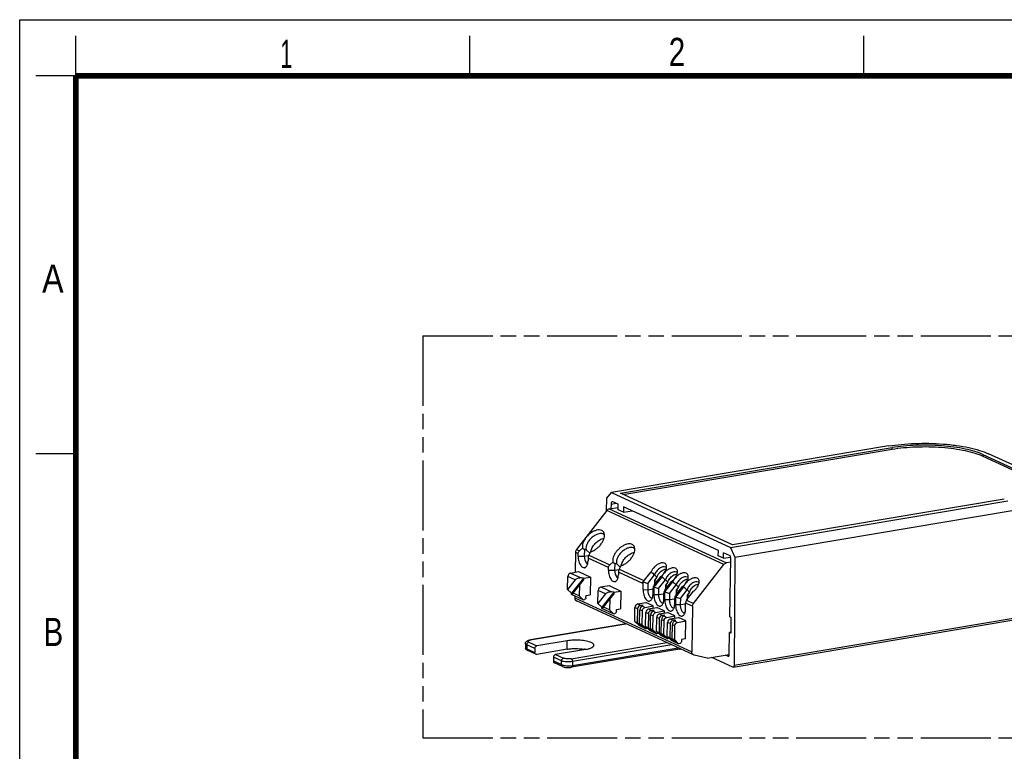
# Model space of a CAD drawing. Header units: millimetres. Extents: x 0 to 210, y 0 to 297.
# Tile 3 of 4: x 0 to 122, y 206 to 297. Entities that reach past the tile are written whole.
import ezdxf

# ---------------------------------------------------------------- set-up
doc = ezdxf.new("R2010")
doc.units = ezdxf.units.MM
doc.header["$LTSCALE"] = 19.36
doc.linetypes.add('PHANTOM', pattern=[0.8, 0.45, -0.05, 0.1, -0.05, 0.1, -0.05])
doc.layers.get('0').update_dxf_attribs({"linetype": 'CONTINUOUS'})
doc.layers.add('DEFAULT_3', color=7, linetype='PHANTOM')
doc.styles.add('TEXTSTYLE_2', font='txt', dxfattribs={"width": 0.75})

msp = doc.modelspace()

# ---------------------------------------------------------------- linework, layer by layer
at = {"color": 2, "linetype": 'Continuous'}
for p, q in [((0, 0), (0, 297)), ((0, 297), (210, 297)), ((7, 290), (7, 295)), ((56, 290), (56, 295)), ((105, 290), (105, 295)), ((7, 290), (2, 290)), ((7, 243), (2, 243))]:
    msp.add_line(p, q, dxfattribs=at)
at = {"color": 7, "linetype": 'Continuous'}
for p, q in [((108.08627, 243.97983), (73.61523, 238.18112)), ((74.72028, 238.09578), (108.51879, 243.78134)), ((108.51572, 243.58969), (108.51879, 243.78134)), ((75.02437, 237.9558), (108.51569, 243.58969)), ((119.81779, 242.90868), (119.81472, 242.71702)), ((119.81494, 242.71696), (124.94253, 240.35666)), ((119.81779, 242.90868), (124.94571, 240.54822)), ((125.61859, 240.66181), (120.49194, 243.02168)), ((73.05103, 237.47564), (73.61523, 238.18112)), ((73.61523, 238.18112), (88.43114, 231.36114)), ((88.67311, 231.67309), (74.72028, 238.09578)), ((73.01062, 235.91924), (73.05103, 237.47564)), ((73.55903, 236.75347), (73.54984, 236.17977)), ((74.45888, 236.72536), (73.78096, 237.03742)), ((74.44822, 236.06011), (74.45888, 236.72536)), ((75.10619, 236.42739), (75.09553, 235.76215)), ((86.90622, 230.99567), (75.10619, 236.42739)), ((88.43114, 231.36114), (122.90218, 237.15985)), ((122.47161, 237.35866), (88.67311, 231.67309)), ((73.0374, 235.95361), (69.25943, 231.10625)), ((73.3373, 236.14401), (74.45257, 236.33162)), ((75.09553, 235.76215), (74.44822, 236.06011)), ((75.09553, 235.76215), (76.20016, 235.92382)), ((88.96464, 230.15039), (123.43568, 235.94909)), ((69.13071, 230.74671), (69.09115, 228.27752)), ((69.4491, 230.26914), (69.45437, 230.59773)), ((69.62259, 230.93909), (70.00276, 231.26825)), ((70.24093, 231.13645), (70.22723, 230.28137)), ((70.45531, 231.08355), (70.89959, 230.64458)), ((70.98248, 230.81727), (70.78428, 230.40434)), ((86.89556, 230.33042), (86.90622, 230.99567)), ((87.54288, 230.03245), (86.89556, 230.33042)), ((87.54288, 230.03245), (87.55354, 230.6977)), ((88.29619, 230.35585), (87.55354, 230.6977)), ((88.43114, 231.36114), (88.96464, 230.15038)), ((70.69506, 230.02663), (70.68979, 229.69803)), ((73.3986, 229.20093), (73.77877, 229.5301)), ((74.01694, 229.3983), (74.00324, 228.54322)), ((74.23132, 229.3454), (74.6756, 228.90643)), ((74.75849, 229.07912), (74.56029, 228.66619)), ((83.82404, 224.40195), (87.60201, 229.24931)), ((87.54288, 230.03245), (88.422, 230.16112)), ((88.43511, 229.52941), (87.90191, 229.43972)), ((88.32632, 222.73953), (88.44294, 230.01802)), ((88.96464, 230.15038), (88.88182, 216.72774)), ((68.51678, 228.1809), (69.52705, 228.35085)), ((69.52705, 228.35085), (70.98351, 227.68042)), ((73.22511, 228.53099), (73.23038, 228.85958)), ((74.47107, 228.28848), (74.4658, 227.95988)), ((77.549, 227.07158), (78.53791, 228.34041)), ((78.12859, 226.86944), (78.9696, 227.9485)), ((78.9696, 227.9485), (79.26183, 227.65977)), ((68.14789, 226.11869), (68.17388, 227.74094)), ((69.08708, 227.32059), (68.14789, 226.11869)), ((70.11927, 227.54908), (68.64434, 225.66158)), ((68.85134, 225.69149), (69.62409, 226.68039)), ((69.62409, 226.68039), (69.6027, 225.34562)), ((69.62409, 226.68039), (70.13791, 227.30745)), ((70.11927, 227.54908), (69.84918, 227.56758)), ((70.11927, 227.54908), (70.14162, 227.5388)), ((70.14162, 227.5388), (70.13791, 227.30745)), ((70.14162, 227.5388), (70.98351, 227.68042)), ((70.98351, 227.68042), (70.94819, 225.47639)), ((72.29279, 226.44275), (73.30306, 226.6127)), ((73.30306, 226.6127), (74.75952, 225.94227)), ((77.49187, 226.89795), (77.49505, 227.09641)), ((77.6206, 227.25749), (77.49505, 227.09641)), ((77.49505, 227.09641), (77.549, 227.07158)), ((77.53364, 226.11331), (77.549, 227.07158)), ((77.549, 227.07158), (78.12859, 226.86944)), ((78.12859, 226.86944), (78.11642, 226.10963)), ((78.91523, 226.66155), (79.7786, 227.7693)), ((78.97498, 227.29173), (78.96592, 226.7266)), ((79.26183, 227.65977), (78.97498, 227.29173)), ((78.97498, 227.29173), (79.29248, 227.14558)), ((79.88648, 227.71964), (79.02311, 226.61189)), ((79.47717, 226.24867), (80.31818, 227.32773)), ((80.24615, 225.83004), (81.23506, 227.09887)), ((80.2638, 226.04078), (81.12717, 227.14853)), ((80.32355, 226.67096), (80.3145, 226.10583)), ((80.31818, 227.32773), (80.6104, 227.039)), ((80.6104, 227.039), (80.32355, 226.67096)), ((80.32355, 226.67096), (80.64105, 226.52481)), ((80.82574, 225.6279), (81.66675, 226.70696)), ((81.66675, 226.70696), (81.95898, 226.41823)), ((68.14789, 226.11869), (68.64434, 225.66158)), ((68.64216, 225.52606), (68.64434, 225.66158)), ((70.09863, 224.85563), (68.64216, 225.52606)), ((68.71845, 225.49095), (68.85134, 225.69149)), ((69.6027, 225.34562), (68.85134, 225.69149)), ((70.43845, 225.10394), (70.44306, 225.39142)), ((70.44306, 225.39142), (70.94819, 225.47639)), ((71.9239, 224.38054), (71.94989, 226.00279)), ((72.86309, 225.58243), (71.9239, 224.38054)), ((73.89528, 225.81093), (72.42035, 223.92343)), ((73.4001, 224.94224), (73.91392, 225.5693)), ((73.89528, 225.81093), (73.62519, 225.82943)), ((73.89528, 225.81093), (73.91763, 225.80064)), ((73.91763, 225.80064), (73.91392, 225.5693)), ((73.91763, 225.80064), (74.75952, 225.94227)), ((74.75952, 225.94227), (74.7242, 223.73824)), ((78.77433, 225.5422), (78.78651, 226.30201)), ((78.89439, 226.25235), (78.88222, 225.49254)), ((78.94169, 226.43543), (79.47717, 226.24867)), ((79.47717, 226.24867), (79.46499, 225.48886)), ((80.12291, 224.92143), (80.13508, 225.68124)), ((80.18902, 225.65641), (80.1922, 225.85488)), ((80.31775, 226.01595), (80.1922, 225.85488)), ((80.1922, 225.85488), (80.24615, 225.83004)), ((80.23079, 224.87177), (80.24615, 225.83004)), ((80.24615, 225.83004), (80.82574, 225.6279)), ((80.82574, 225.6279), (80.81357, 224.86809)), ((81.61238, 225.42001), (82.47575, 226.52777)), ((81.67213, 226.05019), (81.66307, 225.48506)), ((81.95898, 226.41823), (81.67213, 226.05019)), ((81.67213, 226.05019), (81.98963, 225.90404)), ((82.58363, 226.4781), (81.72026, 225.37035)), ((82.17432, 225.00713), (83.01533, 226.0862)), ((82.96095, 224.79924), (83.82432, 225.907)), ((83.0207, 225.42942), (83.01165, 224.86429)), ((83.01533, 226.0862), (83.30755, 225.79747)), ((83.30755, 225.79747), (83.0207, 225.42942)), ((83.0207, 225.42942), (83.3382, 225.28328)), ((69.04409, 225.34105), (69.04003, 225.08748)), ((83.81652, 217.9998), (69.25191, 224.7041)), ((70.09863, 224.85563), (69.6027, 225.34562)), ((70.09863, 224.85563), (70.267, 224.88396)), ((71.9239, 224.38054), (72.42035, 223.92343)), ((72.62735, 223.95334), (73.4001, 224.94224)), ((73.4001, 224.94224), (73.37871, 223.60747)), ((76.87794, 224.33214), (77.88821, 224.50208)), ((77.45089, 224.17423), (77.25361, 224.15921)), ((77.41931, 224.08294), (77.55878, 224.12457)), ((77.44942, 224.08246), (77.45089, 224.17423)), ((77.55878, 224.12457), (77.45089, 224.17423)), ((78.80524, 224.07996), (77.88821, 224.50208)), ((81.47148, 224.30066), (81.48366, 225.06047)), ((81.59154, 225.01081), (81.57937, 224.251)), ((81.63884, 225.19389), (82.17432, 225.00713)), ((82.17432, 225.00713), (82.16214, 224.24732)), ((82.82006, 223.6799), (82.83223, 224.4397)), ((72.41817, 223.78791), (72.42035, 223.92343)), ((73.87464, 223.11748), (72.41817, 223.78791)), ((72.49446, 223.7528), (72.62735, 223.95334)), ((73.37871, 223.60747), (72.62735, 223.95334)), ((73.87464, 223.11748), (73.37871, 223.60747)), ((73.87464, 223.11748), (74.04301, 223.14581)), ((74.21446, 223.36578), (74.21907, 223.65327)), ((74.21907, 223.65327), (74.7242, 223.73824)), ((76.50741, 222.16729), (76.53505, 223.89218)), ((76.85289, 223.74587), (76.82526, 222.02098)), ((77.10659, 221.89148), (77.13423, 223.61637)), ((77.42444, 221.74517), (77.45208, 223.47006)), ((77.79497, 223.91002), (78.80524, 224.07996)), ((77.85598, 221.54652), (77.88362, 223.27141)), ((78.20147, 223.1251), (78.17383, 221.40021)), ((78.22652, 223.71137), (79.23679, 223.88132)), ((78.45516, 221.27071), (78.4828, 222.9956)), ((78.79947, 223.55346), (78.60218, 223.53845)), ((78.76789, 223.46217), (78.90736, 223.5038)), ((78.798, 223.46169), (78.79947, 223.55346)), ((78.90736, 223.5038), (78.79947, 223.55346)), ((78.80089, 223.80799), (78.80524, 224.07996)), ((79.14355, 223.28925), (80.15382, 223.45919)), ((80.15382, 223.45919), (79.23679, 223.88132)), ((79.57509, 223.0906), (80.58536, 223.26055)), ((80.14804, 222.93269), (79.95076, 222.91768)), ((80.14657, 222.84092), (80.14804, 222.93269)), ((80.25593, 222.88303), (80.14804, 222.93269)), ((80.15382, 223.45919), (80.14946, 223.18722)), ((81.50239, 222.83843), (80.58536, 223.26055)), ((83.69532, 224.04241), (83.60464, 218.38318)), ((63.48237, 219.86068), (75.41367, 221.86775)), ((76.50741, 222.16729), (77.00333, 221.6773)), ((76.50741, 222.16729), (76.82526, 222.02098)), ((76.82526, 222.02098), (77.4079, 221.49107)), ((77.00333, 221.6773), (77.92036, 221.25518)), ((77.51579, 221.44141), (77.10659, 221.89148)), ((77.10659, 221.89148), (77.42444, 221.74517)), ((77.92036, 221.25518), (77.42444, 221.74517)), ((78.77301, 221.1244), (78.80065, 222.84929)), ((79.20456, 220.92575), (79.2322, 222.65064)), ((79.55004, 222.50433), (79.52241, 220.77944)), ((79.80374, 220.64994), (79.83138, 222.37483)), ((80.11646, 222.8414), (80.25593, 222.88303)), ((80.12159, 220.50363), (80.14923, 222.22852)), ((80.49212, 222.66848), (81.50239, 222.83843)), ((80.55313, 220.30498), (80.58077, 222.02987)), ((80.89862, 221.88356), (80.87098, 220.15867)), ((80.92367, 222.46983), (81.93394, 222.63978)), ((81.15231, 220.02917), (81.17995, 221.75406)), ((81.49662, 222.31193), (81.29933, 222.29691)), ((81.46504, 222.22063), (81.60451, 222.26226)), ((81.49515, 222.22015), (81.49662, 222.31193)), ((81.60451, 222.26226), (81.49662, 222.31193)), ((81.49804, 222.56645), (81.50239, 222.83843)), ((81.8407, 222.04771), (82.85097, 222.21766)), ((82.85097, 222.21766), (81.93394, 222.63978)), ((82.81565, 220.01363), (82.85097, 222.21766)), ((88.32632, 222.73953), (88.47444, 222.67134)), ((88.47444, 222.67134), (88.44315, 220.71867)), ((88.75102, 216.46363), (123.42697, 222.29681)), ((77.4079, 221.49107), (77.40899, 221.55887)), ((77.85598, 221.54652), (78.3519, 221.05653)), ((77.85598, 221.54652), (78.17383, 221.40021)), ((78.08874, 221.2835), (77.92036, 221.25518)), ((78.17383, 221.40021), (78.75648, 220.8703)), ((78.3519, 221.05653), (79.26893, 220.63441)), ((78.86436, 220.82064), (78.45516, 221.27071)), ((78.45516, 221.27071), (78.77301, 221.1244)), ((78.75648, 220.8703), (78.75756, 220.93811)), ((79.26893, 220.63441), (78.77301, 221.1244)), ((79.20456, 220.92575), (79.70048, 220.43576)), ((79.20456, 220.92575), (79.52241, 220.77944)), ((79.43731, 220.66273), (79.26893, 220.63441)), ((79.52241, 220.77944), (80.10505, 220.24953)), ((80.21294, 220.19987), (79.80374, 220.64994)), ((79.80374, 220.64994), (80.12159, 220.50363)), ((80.61751, 220.01364), (80.12159, 220.50363)), ((81.47016, 219.88286), (81.4978, 221.60775)), ((88.25103, 218.04097), (88.29503, 220.78686)), ((88.44468, 220.81369), (88.29503, 220.78686)), ((88.44315, 220.71867), (88.29503, 220.78686)), ((62.90987, 219.40704), (62.90219, 218.9279)), ((68.11148, 219.7573), (64.32297, 219.12)), ((79.70048, 220.43576), (80.61751, 220.01364)), ((80.10505, 220.24953), (80.10614, 220.31734)), ((80.55313, 220.30498), (81.04905, 219.81499)), ((80.55313, 220.30498), (80.87098, 220.15867)), ((80.78589, 220.04196), (80.61751, 220.01364)), ((80.87098, 220.15867), (81.45363, 219.62876)), ((81.04905, 219.81499), (81.96608, 219.39287)), ((81.56151, 219.5791), (81.15231, 220.02917)), ((81.15231, 220.02917), (81.47016, 219.88286)), ((81.45363, 219.62876), (81.45471, 219.69657)), ((81.96608, 219.39287), (81.47016, 219.88286)), ((82.13446, 219.4212), (81.96608, 219.39287)), ((82.31052, 219.92866), (82.30591, 219.64117)), ((82.81565, 220.01363), (82.31052, 219.92866)), ((64.18524, 218.08086), (63.1873, 218.54023)), ((64.0658, 218.79003), (64.05812, 218.31089)), ((68.09459, 218.7032), (64.30608, 218.0659)), ((70.43102, 218.68957), (66.64252, 218.05227)), ((82.07702, 218.71531), (68.64487, 216.45576)), ((83.8744, 217.97953), (83.81659, 217.99998)), ((85.52276, 217.57122), (88.2528, 218.03046)), ((66.38534, 217.7223), (66.37767, 217.24317)), ((67.50274, 216.55377), (66.50479, 217.01314)), ((85.52276, 217.57122), (83.8744, 217.97953)), ((88.68758, 216.47339), (86.09391, 217.6673)), ((88.08462, 217.82801), (87.80753, 217.95556))]:
    msp.add_line(p, q, dxfattribs=at)
at = {"color": 9, "linetype": 'Continuous'}
for p, q in [((73.55903, 236.75347), (74.18613, 236.85091)), ((87.60201, 229.24931), (73.0374, 235.95361)), ((73.3373, 236.14401), (87.90191, 229.43972)), ((69.45437, 230.59773), (69.13071, 230.74672)), ((69.25943, 231.10625), (69.62259, 230.93909)), ((69.4491, 230.26914), (70.22723, 230.28137)), ((70.22723, 230.28137), (70.77074, 230.3728)), ((70.78428, 230.40434), (73.3986, 229.20093)), ((73.23038, 228.85958), (70.69506, 230.02663)), ((68.51678, 228.1809), (69.84918, 227.56758)), ((73.22511, 228.53099), (74.00324, 228.54322)), ((74.00324, 228.54322), (74.54666, 228.63463)), ((77.49187, 226.89795), (74.47107, 228.28847)), ((74.56029, 228.66619), (77.6206, 227.25749)), ((69.08708, 227.32059), (68.17388, 227.74094)), ((78.91523, 226.66155), (79.02311, 226.61189)), ((72.86309, 225.58243), (71.94989, 226.00279)), ((72.29279, 226.44275), (73.62519, 225.82943)), ((77.53364, 226.11331), (78.11642, 226.10963)), ((78.11642, 226.10963), (78.78523, 226.22213)), ((78.89439, 226.25235), (78.78651, 226.30201)), ((78.88222, 225.49254), (79.46499, 225.48886)), ((79.46499, 225.48886), (80.1338, 225.60137)), ((80.18902, 225.65641), (80.13508, 225.68124)), ((80.2638, 226.04078), (80.31775, 226.01595)), ((81.61238, 225.42001), (81.72026, 225.37035)), ((69.04003, 225.08748), (83.60464, 218.38318)), ((76.87794, 224.33214), (77.25361, 224.15921)), ((80.23079, 224.87177), (80.81357, 224.86809)), ((80.81357, 224.86809), (81.48238, 224.9806)), ((81.59154, 225.01081), (81.48366, 225.06047)), ((81.57937, 224.251), (82.16214, 224.24732)), ((82.16214, 224.24732), (82.83095, 224.35983)), ((83.69532, 224.04241), (82.83223, 224.4397)), ((82.96095, 224.79924), (83.82404, 224.40195)), ((76.85289, 223.74587), (76.53505, 223.89218)), ((77.45208, 223.47006), (77.13423, 223.61637)), ((77.41931, 224.08294), (77.79497, 223.91002)), ((78.20147, 223.1251), (77.88362, 223.27141)), ((78.22652, 223.71137), (78.60218, 223.53845)), ((78.80065, 222.84929), (78.4828, 222.9956)), ((78.76789, 223.46217), (79.14355, 223.28925)), ((79.57509, 223.0906), (79.95076, 222.91768)), ((75.44152, 221.85493), (63.53675, 219.85231)), ((79.55004, 222.50433), (79.2322, 222.65064)), ((80.14923, 222.22852), (79.83138, 222.37483)), ((80.11646, 222.8414), (80.49212, 222.66848)), ((80.89862, 221.88356), (80.58077, 222.02987)), ((80.92367, 222.46983), (81.29933, 222.29691)), ((81.4978, 221.60775), (81.17995, 221.75406)), ((81.46504, 222.22063), (81.8407, 222.04771)), ((88.88182, 216.72774), (123.55778, 222.56091)), ((63.06785, 219.2494), (63.06017, 218.77026)), ((64.0658, 218.79003), (63.06785, 219.2494)), ((63.32502, 219.57936), (64.32297, 219.12)), ((68.09459, 218.7032), (68.11148, 219.7573)), ((68.60739, 217.51823), (80.51217, 219.52084)), ((81.13015, 219.23638), (68.76461, 217.15625)), ((63.06017, 218.77026), (64.05812, 218.31089)), ((66.64252, 218.05227), (67.64046, 217.5929)), ((68.75693, 216.67711), (81.8904, 218.88642)), ((66.37767, 217.24317), (67.37561, 216.7838)), ((67.38329, 217.26294), (66.38534, 217.7223)), ((67.37561, 216.7838), (67.38329, 217.26294)), ((68.76461, 217.15625), (68.75693, 216.67711)), ((88.18893, 217.84839), (88.08462, 217.82801))]:
    msp.add_line(p, q, dxfattribs=at)
at = {"color": 7, "linetype": 'Continuous', "const_width": 0.7}
for points in [[(7, 7), (7, 290)], [(7, 290), (203, 290)]]:
    msp.add_lwpolyline(points, dxfattribs=at)
at = {"color": 7, "linetype": 'Continuous'}
for centre, radius, start, end in [((72.34499, 232.55918), 0.52738, 57.8749083, 65.3153694), ((72.35964, 232.58271), 0.49966, 45.4426717, 57.8632557), ((72.36608, 232.59007), 0.4899, 40.0149073, 45.3748945), ((84.74561, 257.62776), 30.20224, 240.7817624, 241.2981469), ((75.1784, 250.68459), 20.16206, 255.8247072, 256.452195), ((76.121, 230.82103), 0.52738, 57.8749083, 65.3153694), ((76.13565, 230.84455), 0.49966, 45.4426717, 57.8632557), ((76.14209, 230.85192), 0.4899, 40.0149073, 45.3748945), ((88.52162, 255.88961), 30.20224, 240.7817624, 241.2981469), ((78.95441, 248.94644), 20.16206, 255.8247072, 256.452195), ((78.44981, 229.42225), 2.12082, 308.7953399, 310.1679033), ((78.41576, 229.46279), 2.17377, 310.1644602, 322.0334608), ((80.22061, 228.62579), 0.32691, 42.9049801, 45.3760746), ((81.56918, 228.00502), 0.32691, 42.9049801, 45.3760746), ((79.79839, 228.80148), 2.12082, 308.7953399, 310.1679033), ((79.76434, 228.84202), 2.17377, 310.1644602, 322.0334608), ((81.11291, 228.22125), 2.17377, 310.1644602, 322.0334608), ((84.54049, 225.54647), 2.17396, 128.8245904, 142.0315166), ((82.91776, 227.38425), 0.32691, 42.9049801, 45.3760746), ((84.26631, 226.76346), 0.32694, 42.2709211, 45.3758762), ((81.14696, 228.18071), 2.12082, 308.7953399, 310.1679033), ((63.26172, 218.92208), 0.35958, 179.072169, 191.9816499), ((69.39794, 213.49873), 5.26927, 79.4456013, 80.7948143)]:
    msp.add_arc(centre, radius, start, end, dxfattribs=at)
at = {"color": 9, "linetype": 'Continuous'}
msp.add_arc((63.76738, 218.47722), 1.39431, 99.5212089, 101.694995, dxfattribs=at)
at = {"color": 7, "linetype": 'Continuous'}
for centre, major_axis, ratio, start_param, end_param in [((73.77483, 236.65409), (-0.0664, 0.39447), 0.520759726, 5.942175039, 7.512879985), ((88.29188, 230.08753), (-0.04645, 0.27612), 0.520819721, -1.911682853, -0.340977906), ((79.37147, 228.29216), (1.44347, -1.15728), 0.281197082, -1.947475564, -1.624102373), ((79.04562, 226.44731), (0.26611, 0.42702), 0.456782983, 7.627758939, 8.020458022), ((79.47717, 226.24867), (0.44217, -0.37779), 0.847505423, -3.103449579, -2.710750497), ((80.72005, 227.67139), (1.44347, -1.15728), 0.281197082, -1.947475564, -1.624102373), ((82.06862, 227.05063), (1.44347, -1.15728), 0.281197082, -1.947475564, -1.624102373), ((79.04562, 226.44731), (0.10702, 0.49811), 0.474011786, 1.574033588, 1.96673267), ((79.47717, 226.24867), (0.58279, 0.00811), 0.822053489, 2.724275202, 3.116974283), ((80.3942, 225.82654), (0.10702, 0.49811), 0.474011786, 1.574033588, 1.96673267), ((80.3942, 225.82654), (0.26611, 0.42702), 0.456782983, 1.344573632, 1.737272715), ((81.74277, 225.20578), (0.26611, 0.42702), 0.456782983, 7.627758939, 8.020458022), ((82.17432, 225.00713), (0.44217, -0.37779), 0.847505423, -3.103449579, -2.710750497), ((83.4172, 226.42986), (1.44347, -1.15728), 0.281197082, -1.947475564, -1.624102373), ((77.24747, 223.7759), (0.3249, 0.24691), 0.907148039, 0.951660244, 2.522456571), ((81.74277, 225.20578), (0.10702, 0.49811), 0.474011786, 1.574033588, 1.96673267), ((82.17432, 225.00713), (0.58279, 0.00811), 0.822053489, 2.724275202, 3.116974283), ((83.09135, 224.58501), (0.10702, 0.49811), 0.474011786, -4.709151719, -4.316452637), ((83.09135, 224.58501), (0.26611, 0.42702), 0.456782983, 1.344573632, 1.737272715), ((77.41317, 223.69963), (0.11736, 0.38457), 0.658207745, 6.695312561, 8.266108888), ((78.59604, 223.15514), (0.3249, 0.24691), 0.907148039, 0.951660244, 2.522456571), ((78.76174, 223.07886), (0.11736, 0.38457), 0.658207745, 6.695312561, 8.266108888), ((79.94462, 222.53437), (0.3249, 0.24691), 0.907148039, 0.951660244, 2.522456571), ((80.11032, 222.45809), (0.11736, 0.38457), 0.658207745, 6.695312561, 8.266108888), ((81.29319, 221.9136), (0.3249, 0.24691), 0.907148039, 0.951660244, 2.522456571), ((81.45889, 221.83732), (0.11736, 0.38457), 0.658207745, 6.695312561, 8.266108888), ((82.95031, 219.16643), (0.99576, 0.44154), 0.123463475, -2.692370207, -2.475203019), ((88.08918, 218.11556), (-0.04983, 0.29591), 0.520633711, -3.482564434, -1.912072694)]:
    msp.add_ellipse(centre, major_axis=major_axis, ratio=ratio, start_param=start_param, end_param=end_param, dxfattribs=at)
for points, knots in [([(108.08616, 243.97981), (108.60606, 244.06727), (109.69143, 244.20595), (111.36699, 244.31389), (113.10225, 244.32685), (114.83103, 244.24417), (116.48746, 244.0692), (118.00898, 243.80904), (119.33806, 243.47443), (120.13931, 243.18402), (120.49212, 243.02162)], [0, 0, 0, 0, 0.125759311, 0.260751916, 0.400298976, 0.539474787, 0.673383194, 0.797385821, 0.907352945, 1, 1, 1, 1]), ([(108.51569, 243.58969), (108.98922, 243.66933), (109.97778, 243.79558), (111.50385, 243.89387), (113.08428, 243.90563), (114.65878, 243.83032), (116.16739, 243.67097), (117.55318, 243.43405), (118.76373, 243.1293), (119.49357, 242.86485), (119.81494, 242.71696)], [0, 0, 0, 0, 0.125759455, 0.260756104, 0.400297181, 0.539468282, 0.673372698, 0.797372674, 0.907346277, 1, 1, 1, 1]), ([(119.81801, 242.90861), (119.49664, 243.0565), (118.7668, 243.32096), (117.55625, 243.6257), (116.17046, 243.86262), (114.66185, 244.02198), (113.08736, 244.09728), (111.50693, 244.08552), (109.98085, 243.98724), (108.9923, 243.86098), (108.51877, 243.78135)], [0, 0, 0, 0, 0.092653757, 0.202627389, 0.326627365, 0.460531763, 0.599702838, 0.739243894, 0.874240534, 1, 1, 1, 1]), ([(73.3373, 236.14401), (73.2802, 236.13441), (73.16537, 236.0872), (73.07584, 236.00293), (73.0374, 235.95361)], [0, 0, 0, 0, 0.480790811, 1, 1, 1, 1]), ([(71.74504, 233.50369), (71.62708, 233.4726), (71.3869, 233.3788), (71.0462, 233.1726), (70.72464, 232.9051), (70.44175, 232.59268), (70.21461, 232.2541), (70.05676, 231.90933), (69.97769, 231.57853), (69.98254, 231.3639), (70.00276, 231.26825)], [0, 0, 0, 0, 0.120336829, 0.252437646, 0.391390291, 0.531492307, 0.666819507, 0.79208633, 0.903554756, 1, 1, 1, 1]), ([(72.56523, 233.03837), (72.36269, 233.1316), (72.03255, 233.09034), (71.6966, 232.95014), (71.431, 232.80342), (71.1194, 232.56195), (70.80349, 232.21146), (70.56974, 231.82767), (70.4394, 231.44733), (70.43187, 231.19361), (70.45531, 231.08355)], [0, 0, 0, 0, 0.205735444, 0.27042275, 0.339146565, 0.484414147, 0.632148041, 0.772216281, 0.896171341, 1, 1, 1, 1]), ([(70.98248, 230.81727), (71.10528, 230.84964), (71.35525, 230.94856), (71.70818, 231.16683), (72.03886, 231.44992), (72.32551, 231.77869), (72.54992, 232.1339), (72.73295, 232.57376), (72.76897, 232.93565), (72.70297, 233.13323)], [0, 0, 0, 0, 0.122230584, 0.256658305, 0.397870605, 0.539553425, 0.67527612, 0.79948883, 1, 1, 1, 1]), ([(72.39424, 233.48264), (72.30257, 233.52484), (72.08, 233.56736), (71.85989, 233.53396), (71.74504, 233.50369)], [0, 0, 0, 0, 0.459336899, 1, 1, 1, 1]), ([(72.70297, 233.13323), (72.67755, 233.20931), (72.59894, 233.35331), (72.46572, 233.44974), (72.39424, 233.48264)], [0, 0, 0, 0, 0.504774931, 1, 1, 1, 1]), ([(71.06631, 230.97013), (71.11526, 231.15034), (71.28982, 231.51088), (71.67679, 231.97173), (72.15021, 232.32825), (72.51162, 232.47346), (72.6868, 232.50346)], [0, 0, 0, 0, 0.241051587, 0.508027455, 0.770578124, 1, 1, 1, 1]), ([(75.52105, 231.76554), (75.40309, 231.73445), (75.16291, 231.64065), (74.82221, 231.43444), (74.50065, 231.16695), (74.21776, 230.85453), (73.99062, 230.51595), (73.83277, 230.17118), (73.7537, 229.84038), (73.75855, 229.62575), (73.77877, 229.5301)], [0, 0, 0, 0, 0.120336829, 0.252437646, 0.391390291, 0.531492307, 0.666819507, 0.79208633, 0.903554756, 1, 1, 1, 1]), ([(76.17025, 231.74449), (76.07858, 231.78669), (75.85601, 231.8292), (75.6359, 231.79581), (75.52105, 231.76554)], [0, 0, 0, 0, 0.459336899, 1, 1, 1, 1]), ([(76.47898, 231.39508), (76.45356, 231.47116), (76.37495, 231.61516), (76.24173, 231.71159), (76.17025, 231.74449)], [0, 0, 0, 0, 0.504774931, 1, 1, 1, 1]), ([(69.25943, 231.10625), (69.21951, 231.05503), (69.1564, 230.93987), (69.13174, 230.81069), (69.13071, 230.74671)], [0, 0, 0, 0, 0.503703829, 1, 1, 1, 1]), ([(69.4491, 230.26913), (69.44574, 230.05926), (69.48892, 229.745), (69.62762, 229.36564), (69.76305, 229.12836), (69.9213, 228.95187), (70.07413, 228.86247), (70.19507, 228.84175), (70.30974, 228.85223), (70.38804, 228.89611), (70.43123, 228.93386)], [0, 0, 0, 0, 0.317964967, 0.471504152, 0.610360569, 0.729184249, 0.827428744, 0.871075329, 0.913101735, 1, 1, 1, 1]), ([(69.45437, 230.59773), (69.4554, 230.6619), (69.489, 230.79251), (69.57303, 230.89618), (69.62259, 230.93909)], [0, 0, 0, 0, 0.494690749, 1, 1, 1, 1]), ([(70.22723, 230.28137), (70.22559, 230.17916), (70.24472, 229.9754), (70.32851, 229.69344), (70.45533, 229.46386), (70.57614, 229.35041), (70.63966, 229.31938)], [0, 0, 0, 0, 0.281810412, 0.55974449, 0.805104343, 1, 1, 1, 1]), ([(70.78428, 230.40434), (70.77074, 230.37615), (70.72138, 230.25592), (70.69664, 230.12524), (70.69506, 230.02663)], [0, 0, 0, 0, 0.240777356, 1, 1, 1, 1]), ([(71.03701, 230.83527), (71.03879, 230.84636), (71.04674, 230.89169), (71.05719, 230.93657), (71.06631, 230.97013)], [0, 0, 0, 0, 0.244249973, 1, 1, 1, 1]), ([(76.34124, 231.30021), (76.1387, 231.39345), (75.80856, 231.35219), (75.47261, 231.21199), (75.20701, 231.06527), (74.89541, 230.8238), (74.5795, 230.4733), (74.34575, 230.08952), (74.21541, 229.70918), (74.20788, 229.45546), (74.23132, 229.3454)], [0, 0, 0, 0, 0.205735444, 0.27042275, 0.339146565, 0.484414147, 0.632148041, 0.772216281, 0.896171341, 1, 1, 1, 1]), ([(74.75849, 229.07912), (74.88129, 229.11149), (75.13126, 229.2104), (75.48419, 229.42868), (75.81487, 229.71177), (76.10152, 230.04054), (76.32593, 230.39575), (76.50896, 230.83561), (76.54498, 231.1975), (76.47898, 231.39508)], [0, 0, 0, 0, 0.122230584, 0.256658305, 0.397870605, 0.539553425, 0.67527612, 0.79948883, 1, 1, 1, 1]), ([(74.84232, 229.23198), (74.89127, 229.41219), (75.06583, 229.77273), (75.4528, 230.23357), (75.92622, 230.5901), (76.28763, 230.7353), (76.46281, 230.76531)], [0, 0, 0, 0, 0.241051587, 0.508027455, 0.770578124, 1, 1, 1, 1]), ([(70.43123, 228.93386), (70.52082, 229.01218), (70.61497, 229.19399), (70.67612, 229.46051), (70.68849, 229.61657), (70.68979, 229.69803)], [0, 0, 0, 0, 0.43345639, 0.70322539, 1, 1, 1, 1]), ([(73.23038, 228.85958), (73.23141, 228.92375), (73.26501, 229.05436), (73.34904, 229.15803), (73.3986, 229.20093)], [0, 0, 0, 0, 0.494690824, 1, 1, 1, 1]), ([(74.81302, 229.09711), (74.8148, 229.10821), (74.82275, 229.15354), (74.8332, 229.19842), (74.84232, 229.23198)], [0, 0, 0, 0, 0.244249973, 1, 1, 1, 1]), ([(80.21291, 229.40805), (80.11635, 229.4525), (79.93739, 229.46854), (79.70292, 229.42005), (79.43275, 229.31642), (79.1049, 229.10308), (78.88087, 228.8745), (78.78092, 228.74625)], [0, 0, 0, 0, 0.190924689, 0.304694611, 0.430318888, 0.707985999, 1, 1, 1, 1]), ([(80.1295, 228.12549), (80.19181, 228.20543), (80.30114, 228.36888), (80.44608, 228.68539), (80.48804, 228.94562), (80.45504, 229.09609)], [0, 0, 0, 0, 0.290224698, 0.558934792, 1, 1, 1, 1]), ([(80.45504, 229.09609), (80.44023, 229.16362), (80.38536, 229.29346), (80.27318, 229.38031), (80.21291, 229.40805)], [0, 0, 0, 0, 0.510275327, 1, 1, 1, 1]), ([(87.60201, 229.24931), (87.64045, 229.29863), (87.72998, 229.3829), (87.84481, 229.43011), (87.90191, 229.43972)], [0, 0, 0, 0, 0.519209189, 1, 1, 1, 1]), ([(68.51678, 228.1809), (68.47109, 228.17322), (68.37912, 228.13516), (68.23255, 227.99828), (68.17551, 227.84277), (68.17388, 227.74094)], [0, 0, 0, 0, 0.233768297, 0.486166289, 1, 1, 1, 1]), ([(73.22511, 228.53098), (73.22175, 228.3211), (73.26493, 228.00685), (73.40363, 227.62748), (73.53906, 227.39021), (73.69731, 227.21371), (73.85014, 227.12432), (73.97108, 227.10359), (74.08575, 227.11408), (74.16405, 227.15795), (74.20724, 227.19571)], [0, 0, 0, 0, 0.317965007, 0.471504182, 0.61036058, 0.729184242, 0.82742873, 0.871075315, 0.913101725, 1, 1, 1, 1]), ([(74.00324, 228.54322), (74.0016, 228.44101), (74.02073, 228.23725), (74.10452, 227.95529), (74.23134, 227.72571), (74.35215, 227.61225), (74.41567, 227.58123)], [0, 0, 0, 0, 0.281810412, 0.55974449, 0.805104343, 1, 1, 1, 1]), ([(74.20724, 227.19571), (74.29683, 227.27403), (74.39098, 227.45583), (74.45213, 227.72236), (74.4645, 227.87842), (74.4658, 227.95988)], [0, 0, 0, 0, 0.433456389, 0.703225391, 1, 1, 1, 1]), ([(74.56029, 228.66619), (74.53258, 228.60847), (74.48974, 228.48455), (74.47213, 228.35453), (74.47107, 228.28848)], [0, 0, 0, 0, 0.492179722, 1, 1, 1, 1]), ([(78.78092, 228.74625), (78.7557, 228.7139), (78.66233, 228.58656), (78.58372, 228.44795), (78.53791, 228.34041)], [0, 0, 0, 0, 0.259777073, 1, 1, 1, 1]), ([(80.3536, 228.92488), (80.24537, 228.97471), (80.03326, 228.96805), (79.7754, 228.87129), (79.56306, 228.74519), (79.36429, 228.57906), (79.19078, 228.384), (79.05473, 228.17316), (78.99128, 228.0228), (78.9696, 227.9485)], [0, 0, 0, 0, 0.193997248, 0.315829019, 0.450638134, 0.593003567, 0.736334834, 0.87398687, 1, 1, 1, 1]), ([(79.26183, 227.65977), (79.29907, 227.78741), (79.4291, 228.04023), (79.71144, 228.35573), (80.04865, 228.58716), (80.30333, 228.66811), (80.42201, 228.67405)], [0, 0, 0, 0, 0.24694022, 0.518206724, 0.779325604, 1, 1, 1, 1]), ([(80.1295, 228.12549), (80.10428, 228.09313), (80.0109, 227.96579), (79.93229, 227.82718), (79.88648, 227.71964)], [0, 0, 0, 0, 0.259777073, 1, 1, 1, 1]), ([(81.56149, 228.78728), (81.46492, 228.83173), (81.28596, 228.84777), (81.05149, 228.79928), (80.78133, 228.69565), (80.45348, 228.48232), (80.22945, 228.25373), (80.1295, 228.12549)], [0, 0, 0, 0, 0.190924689, 0.304694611, 0.430318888, 0.707985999, 1, 1, 1, 1]), ([(81.70217, 228.30412), (81.59394, 228.35394), (81.38183, 228.34728), (81.12398, 228.25052), (80.91163, 228.12442), (80.71286, 227.95829), (80.53936, 227.76323), (80.4033, 227.55239), (80.33986, 227.40203), (80.31818, 227.32773)], [0, 0, 0, 0, 0.193997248, 0.315829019, 0.450638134, 0.593003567, 0.736334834, 0.87398687, 1, 1, 1, 1]), ([(80.45024, 228.85846), (80.42944, 228.87899), (80.39758, 228.90287), (80.36266, 228.92071), (80.3536, 228.92488)], [0, 0, 0, 0, 0.745553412, 1, 1, 1, 1]), ([(80.6104, 227.039), (80.63309, 227.11675), (80.7004, 227.27406), (80.89501, 227.5682), (81.09717, 227.75767), (81.24904, 227.85841)], [0, 0, 0, 0, 0.230208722, 0.482009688, 1, 1, 1, 1]), ([(81.24904, 227.85841), (81.33278, 227.91396), (81.49895, 228.00294), (81.68389, 228.04896), (81.77039, 228.05327)], [0, 0, 0, 0, 0.537113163, 1, 1, 1, 1]), ([(81.47807, 227.50472), (81.54038, 227.58466), (81.64971, 227.74812), (81.79465, 228.06462), (81.83661, 228.32486), (81.80361, 228.47532)], [0, 0, 0, 0, 0.290224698, 0.558934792, 1, 1, 1, 1]), ([(82.91006, 228.16651), (82.8135, 228.21096), (82.63454, 228.22701), (82.40007, 228.17851), (82.1299, 228.07489), (81.80205, 227.86155), (81.57802, 227.63296), (81.47807, 227.50472)], [0, 0, 0, 0, 0.190924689, 0.304694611, 0.430318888, 0.707985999, 1, 1, 1, 1]), ([(81.80361, 228.47532), (81.78881, 228.54285), (81.73393, 228.6727), (81.62176, 228.75954), (81.56149, 228.78728)], [0, 0, 0, 0, 0.510275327, 1, 1, 1, 1]), ([(81.79882, 228.23769), (81.77802, 228.25822), (81.74615, 228.2821), (81.71123, 228.29995), (81.70217, 228.30412)], [0, 0, 0, 0, 0.745553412, 1, 1, 1, 1]), ([(82.82665, 226.88395), (82.88896, 226.9639), (82.99829, 227.12735), (83.14323, 227.44386), (83.18519, 227.70409), (83.15219, 227.85455)], [0, 0, 0, 0, 0.290224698, 0.558934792, 1, 1, 1, 1]), ([(83.15219, 227.85455), (83.13738, 227.92208), (83.08251, 228.05193), (82.97033, 228.13877), (82.91006, 228.16651)], [0, 0, 0, 0, 0.510275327, 1, 1, 1, 1]), ([(69.84918, 227.56758), (69.77014, 227.57299), (69.61722, 227.56605), (69.40413, 227.51754), (69.2235, 227.44146), (69.12235, 227.36572), (69.08708, 227.32059)], [0, 0, 0, 0, 0.288419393, 0.552747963, 0.791478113, 1, 1, 1, 1]), ([(81.47807, 227.50472), (81.45285, 227.47236), (81.35948, 227.34502), (81.28087, 227.20642), (81.23506, 227.09887)], [0, 0, 0, 0, 0.259777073, 1, 1, 1, 1]), ([(83.05075, 227.68335), (82.94252, 227.73317), (82.73041, 227.72651), (82.47255, 227.62976), (82.26021, 227.50365), (82.06144, 227.33752), (81.88793, 227.14246), (81.75188, 226.93162), (81.68843, 226.78126), (81.66675, 226.70696)], [0, 0, 0, 0, 0.193997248, 0.315829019, 0.450638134, 0.593003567, 0.736334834, 0.87398687, 1, 1, 1, 1]), ([(81.95898, 226.41823), (81.99622, 226.54588), (82.12625, 226.79869), (82.40859, 227.11419), (82.7458, 227.34563), (83.00048, 227.42657), (83.11916, 227.43251)], [0, 0, 0, 0, 0.24694022, 0.518206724, 0.779325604, 1, 1, 1, 1]), ([(82.82665, 226.88395), (82.80143, 226.85159), (82.70805, 226.72425), (82.62944, 226.58565), (82.58363, 226.4781)], [0, 0, 0, 0, 0.259777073, 1, 1, 1, 1]), ([(84.39932, 227.06258), (84.29109, 227.1124), (84.07898, 227.10575), (83.82113, 227.00899), (83.60878, 226.88288), (83.41001, 226.71675), (83.23651, 226.5217), (83.10045, 226.31085), (83.03701, 226.16049), (83.01533, 226.0862)], [0, 0, 0, 0, 0.193997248, 0.315829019, 0.450638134, 0.593003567, 0.736334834, 0.87398687, 1, 1, 1, 1]), ([(83.14739, 227.61692), (83.12659, 227.63745), (83.09473, 227.66133), (83.05981, 227.67918), (83.05075, 227.68335)], [0, 0, 0, 0, 0.745553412, 1, 1, 1, 1]), ([(84.25864, 227.54574), (84.108, 227.61509), (83.86612, 227.59688), (83.61207, 227.5064), (83.41076, 227.4098), (83.26833, 227.31311), (83.17755, 227.24013)], [0, 0, 0, 0, 0.427128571, 0.559302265, 0.699998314, 1, 1, 1, 1]), ([(83.30755, 225.79747), (83.33024, 225.87522), (83.39755, 226.03252), (83.59216, 226.32667), (83.79432, 226.51613), (83.94619, 226.61687)], [0, 0, 0, 0, 0.230208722, 0.482009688, 1, 1, 1, 1]), ([(83.82432, 225.907), (83.93863, 225.99888), (84.14511, 226.20276), (84.37762, 226.54803), (84.51144, 226.89663), (84.52292, 227.13267), (84.50076, 227.23379)], [0, 0, 0, 0, 0.28383731, 0.557270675, 0.799664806, 1, 1, 1, 1]), ([(83.94619, 226.61687), (84.03009, 226.67253), (84.19656, 226.76164), (84.38187, 226.80759), (84.46851, 226.81178)], [0, 0, 0, 0, 0.537220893, 1, 1, 1, 1]), ([(84.50076, 227.23379), (84.48597, 227.30131), (84.43112, 227.43117), (84.31892, 227.518), (84.25864, 227.54574)], [0, 0, 0, 0, 0.510193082, 1, 1, 1, 1]), ([(84.49597, 226.99615), (84.47517, 227.01668), (84.4433, 227.04057), (84.40838, 227.05841), (84.39932, 227.06258)], [0, 0, 0, 0, 0.745553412, 1, 1, 1, 1]), ([(72.29279, 226.44275), (72.2471, 226.43506), (72.15513, 226.39701), (72.00856, 226.26013), (71.95152, 226.10462), (71.94989, 226.00279)], [0, 0, 0, 0, 0.233768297, 0.486166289, 1, 1, 1, 1]), ([(73.62519, 225.82943), (73.54614, 225.83484), (73.39321, 225.82799), (73.18014, 225.77934), (72.99946, 225.70338), (72.89836, 225.62757), (72.86309, 225.58243)], [0, 0, 0, 0, 0.288448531, 0.552740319, 0.791494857, 1, 1, 1, 1]), ([(77.53364, 226.11331), (77.53018, 225.89741), (77.57583, 225.57449), (77.72213, 225.18735), (77.86416, 224.94893), (78.02933, 224.77598), (78.18873, 224.69551), (78.31226, 224.68594), (78.42964, 224.70974), (78.50592, 224.76459), (78.54764, 224.80876)], [0, 0, 0, 0, 0.320050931, 0.473813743, 0.611739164, 0.728542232, 0.824566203, 0.867690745, 0.909949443, 1, 1, 1, 1]), ([(78.11642, 226.10963), (78.11538, 226.04512), (78.12205, 225.91453), (78.15514, 225.72223), (78.20153, 225.56743), (78.24924, 225.4518), (78.30071, 225.34847), (78.37283, 225.23695), (78.47294, 225.13314), (78.58063, 225.0683), (78.65828, 225.05524), (78.69368, 225.05773)], [0, 0, 0, 0, 0.148690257, 0.300422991, 0.448783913, 0.520036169, 0.588484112, 0.714689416, 0.824592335, 0.918198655, 1, 1, 1, 1]), ([(78.54764, 224.80876), (78.62627, 224.892), (78.74101, 225.13705), (78.772, 225.39691), (78.77433, 225.5422)], [0, 0, 0, 0, 0.440706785, 1, 1, 1, 1]), ([(78.88222, 225.49254), (78.87876, 225.27664), (78.92441, 224.95373), (79.07069, 224.5666), (79.21272, 224.32819), (79.37789, 224.15522), (79.53731, 224.07474), (79.66084, 224.06517), (79.77822, 224.08897), (79.85449, 224.14382), (79.89621, 224.18799)], [0, 0, 0, 0, 0.32004775, 0.473797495, 0.611721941, 0.728536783, 0.82456839, 0.867694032, 0.909952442, 1, 1, 1, 1]), ([(79.46499, 225.48886), (79.46396, 225.42436), (79.47063, 225.29379), (79.50371, 225.10149), (79.55009, 224.94671), (79.59779, 224.83109), (79.64925, 224.72776), (79.72136, 224.61624), (79.82146, 224.51242), (79.92913, 224.44756), (80.00677, 224.43447), (80.04218, 224.43695)], [0, 0, 0, 0, 0.148684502, 0.300411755, 0.448768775, 0.520020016, 0.588467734, 0.71467524, 0.824583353, 0.918195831, 1, 1, 1, 1]), ([(69.04003, 225.08748), (69.03875, 225.0073), (69.06391, 224.88527), (69.15759, 224.76137), (69.21927, 224.71916), (69.25192, 224.70413)], [0, 0, 0, 0, 0.523072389, 0.765566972, 1, 1, 1, 1]), ([(70.43845, 225.10394), (70.43764, 225.05303), (70.40276, 224.95363), (70.31371, 224.89181), (70.267, 224.88396)], [0, 0, 0, 0, 0.518074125, 1, 1, 1, 1]), ([(76.87794, 224.33214), (76.83226, 224.32445), (76.74028, 224.2864), (76.59371, 224.14951), (76.53668, 223.994), (76.53505, 223.89218)], [0, 0, 0, 0, 0.233768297, 0.486166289, 1, 1, 1, 1]), ([(79.89621, 224.18799), (79.97484, 224.27123), (80.08958, 224.51628), (80.12058, 224.77614), (80.12291, 224.92143)], [0, 0, 0, 0, 0.440704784, 1, 1, 1, 1]), ([(80.23079, 224.87177), (80.22733, 224.65587), (80.27298, 224.33296), (80.41927, 223.94583), (80.56129, 223.70742), (80.72647, 223.53445), (80.88588, 223.45397), (81.00942, 223.4444), (81.12679, 223.4682), (81.20307, 223.52306), (81.24479, 223.56722)], [0, 0, 0, 0, 0.32004775, 0.473797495, 0.611721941, 0.728536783, 0.82456839, 0.867694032, 0.909952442, 1, 1, 1, 1]), ([(80.81357, 224.86809), (80.81253, 224.80359), (80.8192, 224.67302), (80.85228, 224.48073), (80.89866, 224.32594), (80.94636, 224.21032), (80.99782, 224.10699), (81.06994, 223.99548), (81.17003, 223.89165), (81.2777, 223.82679), (81.35535, 223.81371), (81.39075, 223.81618)], [0, 0, 0, 0, 0.148684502, 0.300411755, 0.448768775, 0.520020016, 0.588467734, 0.71467524, 0.824583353, 0.918195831, 1, 1, 1, 1]), ([(81.24479, 223.56722), (81.32342, 223.65046), (81.43816, 223.89551), (81.46915, 224.15537), (81.47148, 224.30066)], [0, 0, 0, 0, 0.440704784, 1, 1, 1, 1]), ([(81.57937, 224.251), (81.57591, 224.03511), (81.62156, 223.7122), (81.76784, 223.32507), (81.90987, 223.08665), (82.07504, 222.91368), (82.23446, 222.8332), (82.35799, 222.82363), (82.47537, 222.84743), (82.55164, 222.90229), (82.59336, 222.94645)], [0, 0, 0, 0, 0.32004775, 0.473797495, 0.611721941, 0.728536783, 0.82456839, 0.867694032, 0.909952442, 1, 1, 1, 1]), ([(82.16214, 224.24732), (82.16111, 224.18282), (82.16778, 224.05225), (82.20086, 223.85996), (82.24724, 223.70517), (82.29494, 223.58956), (82.3464, 223.48623), (82.41851, 223.37471), (82.51861, 223.27088), (82.62628, 223.20602), (82.70392, 223.19294), (82.73933, 223.19541)], [0, 0, 0, 0, 0.148684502, 0.300411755, 0.448768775, 0.520020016, 0.588467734, 0.71467524, 0.824583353, 0.918195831, 1, 1, 1, 1]), ([(83.69532, 224.04241), (83.69634, 224.10639), (83.72101, 224.23557), (83.78412, 224.35073), (83.82404, 224.40195)], [0, 0, 0, 0, 0.496296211, 1, 1, 1, 1]), ([(74.21446, 223.36578), (74.21365, 223.31487), (74.17877, 223.21548), (74.08972, 223.15366), (74.04301, 223.14581)], [0, 0, 0, 0, 0.518074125, 1, 1, 1, 1]), ([(77.45208, 223.47006), (77.45371, 223.57188), (77.51074, 223.72739), (77.65731, 223.86428), (77.74929, 223.90233), (77.79497, 223.91002)], [0, 0, 0, 0, 0.513833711, 0.766231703, 1, 1, 1, 1]), ([(78.22652, 223.71137), (78.18083, 223.70368), (78.08886, 223.66563), (77.94229, 223.52874), (77.88525, 223.37323), (77.88362, 223.27141)], [0, 0, 0, 0, 0.233768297, 0.486166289, 1, 1, 1, 1]), ([(78.80065, 222.84929), (78.80228, 222.95111), (78.85932, 223.10662), (79.00589, 223.24351), (79.09786, 223.28156), (79.14355, 223.28925)], [0, 0, 0, 0, 0.513833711, 0.766231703, 1, 1, 1, 1]), ([(79.57509, 223.0906), (79.52941, 223.08292), (79.43743, 223.04486), (79.29086, 222.90798), (79.23383, 222.75247), (79.2322, 222.65064)], [0, 0, 0, 0, 0.233768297, 0.486166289, 1, 1, 1, 1]), ([(82.59336, 222.94645), (82.67199, 223.02969), (82.78673, 223.27474), (82.81773, 223.5346), (82.82006, 223.6799)], [0, 0, 0, 0, 0.440704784, 1, 1, 1, 1]), ([(80.14923, 222.22852), (80.15086, 222.33034), (80.20789, 222.48585), (80.35446, 222.62274), (80.44644, 222.66079), (80.49212, 222.66848)], [0, 0, 0, 0, 0.513833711, 0.766231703, 1, 1, 1, 1]), ([(80.92367, 222.46983), (80.87798, 222.46215), (80.78601, 222.4241), (80.63944, 222.28721), (80.5824, 222.1317), (80.58077, 222.02987)], [0, 0, 0, 0, 0.233768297, 0.486166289, 1, 1, 1, 1]), ([(81.4978, 221.60775), (81.49943, 221.70957), (81.55647, 221.86508), (81.70304, 222.00197), (81.79501, 222.04002), (81.8407, 222.04771)], [0, 0, 0, 0, 0.513833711, 0.766231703, 1, 1, 1, 1]), ([(62.90987, 219.40704), (62.91052, 219.44743), (62.92525, 219.52661), (63.00032, 219.6583), (63.09032, 219.72792), (63.15326, 219.76066)], [0, 0, 0, 0, 0.270077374, 0.525690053, 1, 1, 1, 1]), ([(63.23054, 219.79491), (63.24043, 219.79866), (63.28138, 219.81344), (63.3232, 219.82578), (63.35513, 219.83396)], [0, 0, 0, 0, 0.243022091, 1, 1, 1, 1]), ([(63.35513, 219.83396), (63.36539, 219.83659), (63.4075, 219.84685), (63.45007, 219.85524), (63.48237, 219.86068)], [0, 0, 0, 0, 0.244347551, 1, 1, 1, 1]), ([(71.08131, 219.52792), (70.99687, 219.56679), (70.80503, 219.63631), (70.35653, 219.74905), (69.711, 219.83239), (68.91031, 219.84848), (68.36942, 219.80069), (68.11148, 219.7573)], [0, 0, 0, 0, 0.092662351, 0.202719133, 0.460567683, 0.739258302, 1, 1, 1, 1]), ([(71.42095, 219.18899), (71.42145, 219.21917), (71.40378, 219.28615), (71.33242, 219.37459), (71.22193, 219.45748), (71.13197, 219.50461), (71.08131, 219.52792)], [0, 0, 0, 0, 0.180175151, 0.395831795, 0.667136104, 1, 1, 1, 1]), ([(82.30591, 219.64117), (82.3051, 219.59026), (82.27022, 219.49087), (82.18117, 219.42905), (82.13446, 219.4212)], [0, 0, 0, 0, 0.518074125, 1, 1, 1, 1]), ([(62.96767, 218.71452), (62.96093, 218.72435), (62.93522, 218.76545), (62.91757, 218.81168), (62.90998, 218.84743)], [0, 0, 0, 0, 0.245867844, 1, 1, 1, 1]), ([(63.10618, 218.58362), (63.0932, 218.59181), (63.0407, 218.62798), (62.99506, 218.67461), (62.96767, 218.71452)], [0, 0, 0, 0, 0.240737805, 1, 1, 1, 1]), ([(64.18524, 218.08087), (64.14593, 218.09899), (64.0757, 218.16834), (64.05735, 218.26276), (64.05812, 218.31089)], [0, 0, 0, 0, 0.473515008, 1, 1, 1, 1]), ([(64.0658, 218.79003), (64.06702, 218.86639), (64.11933, 219.01549), (64.25291, 219.10821), (64.32297, 219.12)], [0, 0, 0, 0, 0.518074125, 1, 1, 1, 1]), ([(64.30608, 218.0659), (64.2957, 218.06415), (64.25495, 218.06011), (64.21285, 218.06814), (64.18524, 218.08087)], [0, 0, 0, 0, 0.257166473, 1, 1, 1, 1]), ([(66.64252, 218.05227), (66.57245, 218.04049), (66.43888, 217.94777), (66.38657, 217.79867), (66.38534, 217.7223)], [0, 0, 0, 0, 0.481925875, 1, 1, 1, 1]), ([(68.09459, 218.7032), (68.26266, 218.73147), (68.61551, 218.77181), (69.15665, 218.79068), (69.70439, 218.76977), (70.06606, 218.72849), (70.24087, 218.70015)], [0, 0, 0, 0, 0.237336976, 0.493772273, 0.753388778, 1, 1, 1, 1]), ([(70.43102, 218.68957), (70.56925, 218.71283), (70.7655, 218.75436), (71.00535, 218.83252), (71.14913, 218.89385), (71.26462, 218.96019), (71.35065, 219.031), (71.40621, 219.10681), (71.42051, 219.16298), (71.42095, 219.18899)], [0, 0, 0, 0, 0.360548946, 0.51437548, 0.648339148, 0.761929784, 0.855906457, 0.933089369, 1, 1, 1, 1]), ([(83.81653, 217.99983), (83.78388, 218.01486), (83.7222, 218.05707), (83.62852, 218.18098), (83.60336, 218.303), (83.60464, 218.38318)], [0, 0, 0, 0, 0.234433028, 0.476927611, 1, 1, 1, 1]), ([(66.37767, 217.24317), (66.3769, 217.19504), (66.39525, 217.10062), (66.46547, 217.03126), (66.50479, 217.01315)], [0, 0, 0, 0, 0.526484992, 1, 1, 1, 1]), ([(67.50274, 216.55377), (67.57975, 216.51832), (67.7569, 216.46652), (68.04182, 216.42775), (68.34384, 216.42118), (68.54708, 216.43931), (68.64487, 216.45576)], [0, 0, 0, 0, 0.219488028, 0.473456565, 0.743268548, 1, 1, 1, 1]), ([(88.75102, 216.46366), (88.74588, 216.4628), (88.7243, 216.461), (88.70246, 216.46654), (88.68758, 216.47339)], [0, 0, 0, 0, 0.241079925, 1, 1, 1, 1]), ([(88.88182, 216.72774), (88.88162, 216.69446), (88.87616, 216.63216), (88.85092, 216.54965), (88.81035, 216.48853), (88.77023, 216.46685), (88.75102, 216.46366)], [0, 0, 0, 0, 0.316935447, 0.591294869, 0.814523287, 1, 1, 1, 1])]:
    msp.add_open_spline(points, degree=3, knots=knots, dxfattribs=at)
for points in [[(78.11472, 221.29018), (78.10627, 221.28726), (78.09756, 221.28498), (78.08874, 221.2835)], [(79.46329, 220.66941), (79.45484, 220.66649), (79.44613, 220.66422), (79.43731, 220.66273)], [(63.15326, 219.76066), (63.17826, 219.77366), (63.2042, 219.7849), (63.23054, 219.79491)], [(80.81187, 220.04864), (80.80342, 220.04572), (80.7947, 220.04345), (80.78589, 220.04196)], [(63.1873, 218.54023), (63.15944, 218.55305), (63.13212, 218.56727), (63.10618, 218.58362)]]:
    msp.add_open_spline(points, degree=3, dxfattribs=at)
at = {"color": 9, "linetype": 'Continuous'}
for points, knots in [([(63.06785, 219.2494), (63.04431, 219.26023), (63.00249, 219.28216), (62.95109, 219.3207), (62.91785, 219.36184), (62.90964, 219.393), (62.90986, 219.40704)], [0, 0, 0, 0, 0.332548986, 0.604011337, 0.819824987, 1, 1, 1, 1]), ([(63.32502, 219.57936), (63.25496, 219.56758), (63.12137, 219.47486), (63.06907, 219.32576), (63.06785, 219.2494)], [0, 0, 0, 0, 0.481924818, 1, 1, 1, 1]), ([(63.32502, 219.57936), (63.3092, 219.58665), (63.28084, 219.60161), (63.23867, 219.63191), (63.21, 219.67254), (63.21776, 219.71439), (63.23761, 219.74179), (63.26923, 219.7671), (63.29533, 219.78124), (63.31006, 219.78822)], [0, 0, 0, 0, 0.170742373, 0.311574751, 0.515057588, 0.605595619, 0.71031331, 0.840201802, 1, 1, 1, 1]), ([(63.31006, 219.78822), (63.32194, 219.79385), (63.37833, 219.81745), (63.43783, 219.83284), (63.48475, 219.84258)], [0, 0, 0, 0, 0.215268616, 1, 1, 1, 1]), ([(63.48237, 219.86066), (63.48677, 219.86139), (63.50527, 219.86294), (63.52399, 219.85818), (63.53675, 219.85231)], [0, 0, 0, 0, 0.241045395, 1, 1, 1, 1]), ([(62.90219, 218.9279), (62.90196, 218.91387), (62.91018, 218.8827), (62.94341, 218.84156), (62.99481, 218.80303), (63.03664, 218.78109), (63.06017, 218.77026)], [0, 0, 0, 0, 0.180175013, 0.395988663, 0.667451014, 1, 1, 1, 1]), ([(63.06017, 218.77026), (63.0594, 218.72213), (63.07775, 218.62772), (63.14797, 218.55835), (63.1873, 218.54023)], [0, 0, 0, 0, 0.526440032, 1, 1, 1, 1]), ([(67.50274, 216.55377), (67.46341, 216.57189), (67.39319, 216.64126), (67.37484, 216.73567), (67.37561, 216.7838)], [0, 0, 0, 0, 0.473559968, 1, 1, 1, 1]), ([(67.37561, 216.7838), (67.38282, 216.78048), (67.41389, 216.7668), (67.44576, 216.75498), (67.47041, 216.74671)], [0, 0, 0, 0, 0.23392962, 1, 1, 1, 1]), ([(67.38329, 217.26294), (67.38451, 217.3393), (67.43681, 217.48841), (67.5704, 217.58112), (67.64046, 217.5929)], [0, 0, 0, 0, 0.518075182, 1, 1, 1, 1]), ([(68.76461, 217.15625), (68.64463, 217.13607), (68.39306, 217.11383), (68.02065, 217.12136), (67.72038, 217.16006), (67.51179, 217.21255), (67.42255, 217.24486), (67.38329, 217.26294)], [0, 0, 0, 0, 0.26074915, 0.539427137, 0.797278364, 0.907373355, 1, 1, 1, 1]), ([(68.60739, 217.51823), (68.5234, 217.5041), (68.34735, 217.48856), (68.08645, 217.49368), (67.84694, 217.52512), (67.70053, 217.56526), (67.64046, 217.5929)], [0, 0, 0, 0, 0.260830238, 0.539581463, 0.797501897, 1, 1, 1, 1]), ([(68.60739, 217.51823), (68.63148, 217.50714), (68.67759, 217.46497), (68.7259, 217.37866), (68.7579, 217.27212), (68.76523, 217.19497), (68.76461, 217.15625)], [0, 0, 0, 0, 0.193669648, 0.438674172, 0.717252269, 1, 1, 1, 1]), ([(67.47041, 216.74671), (67.47926, 216.74374), (67.51661, 216.73168), (67.55448, 216.72123), (67.58351, 216.714)], [0, 0, 0, 0, 0.237895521, 1, 1, 1, 1]), ([(67.58351, 216.714), (67.67226, 216.6919), (67.86361, 216.65894), (68.16053, 216.63677), (68.46291, 216.6405), (68.66216, 216.66117), (68.75693, 216.67711)], [0, 0, 0, 0, 0.232427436, 0.492058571, 0.755788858, 1, 1, 1, 1]), ([(68.75693, 216.67711), (68.75648, 216.64914), (68.75141, 216.59684), (68.72957, 216.52768), (68.69496, 216.47655), (68.6611, 216.45847), (68.64487, 216.45578)], [0, 0, 0, 0, 0.316644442, 0.590541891, 0.813819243, 1, 1, 1, 1])]:
    msp.add_open_spline(points, degree=3, knots=knots, dxfattribs=at)
at = {"layer": 'DEFAULT_3', "color": 91, "linetype": 'PHANTOM', "true_color": 0x80ff80}
for p, q in [((50.12864, 257.68), (50.12864, 207.68)), ((50.12864, 257.68), (150.12864, 257.68)), ((50.12864, 207.68), (150.12864, 207.68))]:
    msp.add_line(p, q, dxfattribs=at)

# ---------------------------------------------------------------- texts
at = {"color": 5, "linetype": 'Continuous', "style": 'TEXTSTYLE_2'}
for s, width, p in [('1', 0.571429, (32.41397, 291.00048)), ('2', 0.785714, (80.73138, 291.23958)), ('A', 0.857143, (2.78732, 263.04806)), ('B', 0.785714, (2.95865, 219.09946))]:
    msp.add_text(s, height=3.5, dxfattribs=dict(at, width=width)).set_placement(p)

doc.saveas('drawing.dxf')
